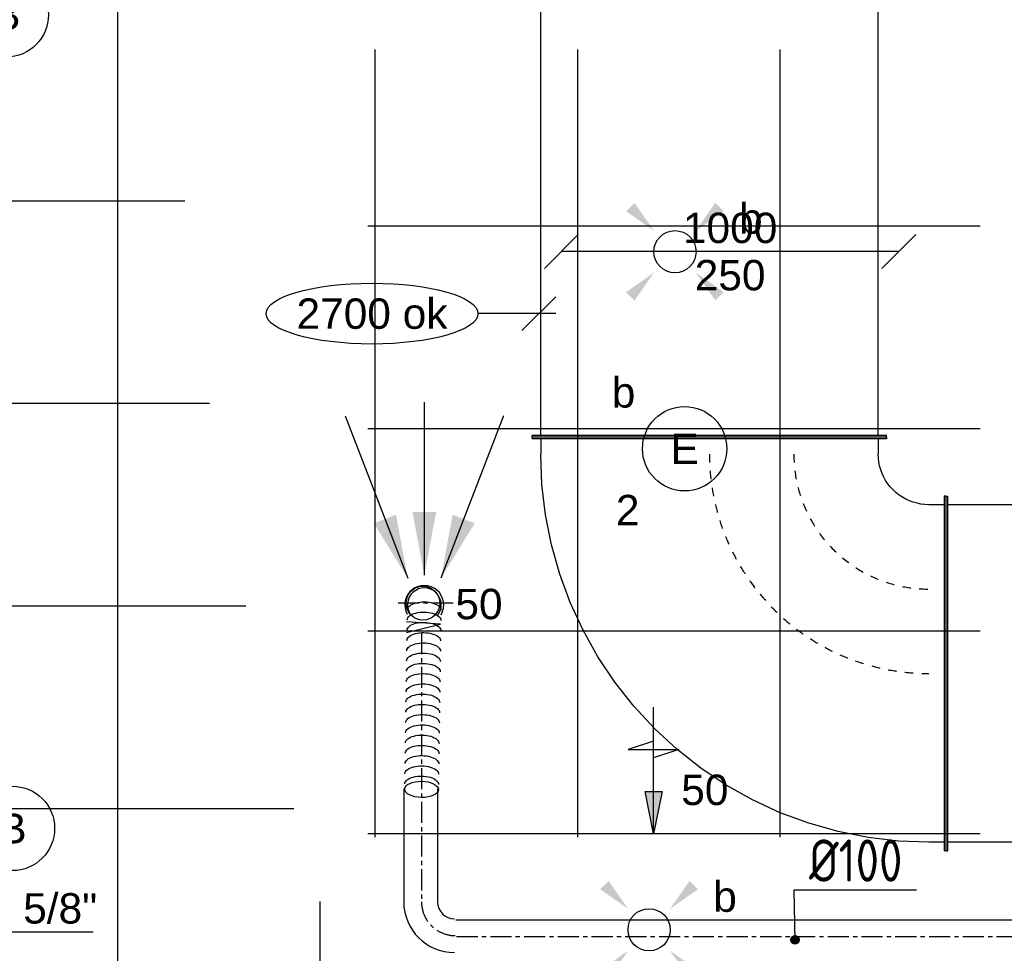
# Model space of a CAD drawing. Extents: x -132501 to 411300, y -42818 to 427495.
# Tile 101 of 256: x 33516 to 36434, y 21484 to 24250. Entities that reach past the tile are written whole.
import ezdxf
from ezdxf.enums import TextEntityAlignment as Align

# ---------------------------------------------------------------- set-up
doc = ezdxf.new("R2010")
doc.units = 0
doc.header["$LTSCALE"] = 50
doc.linetypes.add('CENTER', pattern=[2, 1.25, -0.25, 0.25, -0.25])
doc.linetypes.add('STREEPJES', pattern=[0.1, 0.05, -0.05])
doc.layers.get('0').update_dxf_attribs({"linetype": 'CONTINUOUS'})
for name, color, linetype in [('45 Plafond 2D arcering', 7, 'CONTINUOUS'), ('54GA', 3, 'CONTINUOUS'), ('57LB', 6, 'CONTINUOUS'), ('EL6311--', 3, 'CONTINUOUS'), ('WBIB', 7, 'CONTINUOUS'), ('WL524---', 90, 'CONTINUOUS'), ('WL570---_RETOUR', 112, 'CONTINUOUS'), ('WL570---_RETOUR_RST', 2, 'CONTINUOUS'), ('WL570---_TOEVOER', 3, 'CONTINUOUS'), ('WM5448--', 1, 'CONTINUOUS'), ('WM570---_RETOUR', 1, 'CONTINUOUS'), ('WM570---_RETOUR_PR', 1, 'CONTINUOUS'), ('WM570---_RETOUR_RST_PR', 1, 'CONTINUOUS'), ('WM570---_TOEVOER', 1, 'CONTINUOUS')]:
    doc.layers.add(name, color=color, linetype=linetype)
doc.styles.add('BURO-018', font='ARIAL.TTF', dxfattribs={"height": 63})
doc.styles.add('ISO25', font='ISO', dxfattribs={"width": 0.9, "height": 125})

# ---------------------------------------------------------------- blocks, each defined once
blk = doc.blocks.new('1115B3A')
at = {"color": 0, "linetype": 'Continuous'}
blk.add_circle((0, 0), 2.5, dxfattribs=at)
at = {"color": 0, "linetype": 'Continuous', "style": 'BURO-018'}
for tag, p in [('E_GKAST', (0, 8)), ('E_GROEP', (0, 5)), ('E_SGROEP', (4.5, 5)), ('E_ARMCODE', (0, 0)), ('E_SLET', (4.5, -1))]:
    blk.add_attdef(tag, text='', height=1.8, dxfattribs=at).set_placement(p, align=Align.MIDDLE)
blk = doc.blocks.new('*U210')
at = {"layer": 'WM570---_TOEVOER', "color": 0, "ltscale": 10}
for p, q in [((-550, -50), (-450, 50)), ((450, -50), (550, 50)), ((500, 0), (-500, 0))]:
    blk.add_line(p, q, dxfattribs=at)
at = {"layer": 'WM570---_TOEVOER', "color": 0, "style": 'BURO-018'}
for s, p in [('1000', (-139.8, 25)), ('250', (-104.9, -115)), ('250', (-104.9, -115))]:
    blk.add_text(s, height=90, dxfattribs=at).set_placement(p)
blk = doc.blocks.new('*U211')
at = {"layer": 'WM570---_RETOUR', "color": 0, "ltscale": 10}
for p, q in [((-50, -50), (50, 50)), ((50, 0), (-180.6, 0))]:
    blk.add_line(p, q, dxfattribs=at)
blk.add_ellipse((-494.3, 0), major_axis=(-313.7, 0), ratio=0.286888, dxfattribs=at)
at = {"layer": 'WM570---_RETOUR', "color": 0, "style": 'BURO-018'}
blk.add_text('2700 ok', height=90, dxfattribs=at).set_placement((-718, -45))
blk = doc.blocks.new('E00411')
at = {"color": 0, "linetype": 'Continuous'}
blk.add_circle((0, 0), 1.25, dxfattribs=at)
for points in [[(-2.892, 2.396), (-2.396, 2.892), (-1.237, 1.237)], [(2.396, 2.892), (2.892, 2.396), (1.237, 1.237)], [(-2.396, -2.892), (-2.892, -2.396), (-1.237, -1.237)], [(2.892, -2.396), (2.396, -2.892), (1.237, -1.237)]]:
    blk.add_solid(points, dxfattribs=at)
at = {"color": 0, "linetype": 'Continuous', "style": 'BURO-018'}
for tag, p in [('E_SLET1', (0, 4.642)), ('E_GROEP', (0, 0)), ('E_GKAST', (0, 0))]:
    blk.add_attdef(tag, text='', height=1.8, dxfattribs=at).set_placement(p, align=Align.MIDDLE)
at = {"color": 0, "linetype": 'Continuous', "style": 'BURO-018', "flags": 1}
for tag in ['E_MATCODE', 'E_SGROEP']:
    blk.add_attdef(tag, text='', height=1.8, dxfattribs=at).set_placement((0, 0), align=Align.MIDDLE)
blk = doc.blocks.new('LU-PIJL6')
at = {"color": 0, "linetype": 'Continuous'}
for p, q in [((-5, -1.5), (-5, 1.5)), ((-5, 1.5), (-4.5, 0)), ((0, 0), (-7.5, 0)), ((-5.5, 0), (-5, -1.5)), ((-2.5, -0.5), (-2.5, 0.5)), ((-2.5, 0.5), (0, 0)), ((0, 0), (-2.5, -0.5))]:
    blk.add_line(p, q, dxfattribs=at)
blk.add_solid([(-2.5, 0.5), (-2.5, -0.5), (0, 0)], dxfattribs=at)
blk = doc.blocks.new('CIRC1MM')
at = {"color": 2, "linetype": 'Continuous'}
for p, q in [((-0.5, 0), (0.5, 0)), ((-0.49, 0.1), (0.49, 0.1)), ((-0.46, 0.2), (0.46, 0.2)), ((-0.4, 0.3), (0.4, 0.3)), ((-0.3, 0.4), (0.3, 0.4)), ((-0.49, -0.1), (0.49, -0.1)), ((-0.46, -0.2), (0.46, -0.2)), ((-0.4, -0.3), (0.4, -0.3)), ((-0.3, -0.4), (0.3, -0.4))]:
    blk.add_line(p, q, dxfattribs=at)
blk.add_circle((0, 0), 0.5, dxfattribs=at)
blk = doc.blocks.new('*U962')
at = {"color": 0, "ltscale": 10}
for p, q in [((0, 525, -2824.7), (5, 525, -2824.7)), ((5, -525, -2824.7), (5, 525, -2824.7)), ((5, 500, -2824.7), (1438.5, 500, -2824.7)), ((1443.5, 525, -2824.7), (1438.5, 525, -2824.7)), ((1438.5, -525, -2824.7), (1438.5, 525, -2824.7)), ((1443.5, -525, -2824.7), (1443.5, 525, -2824.7)), ((0, -525, -2824.7), (5, -525, -2824.7)), ((5, -500, -2824.7), (1438.5, -500, -2824.7)), ((1443.5, -525, -2824.7), (1438.5, -525, -2824.7))]:
    blk.add_line(p, q, dxfattribs=at)
at = {"color": 8, "linetype": 'STREEPJES', "ltscale": 10}
blk.add_line((0, -525, -2824.7), (0, 525, -2824.7), dxfattribs=at)
at = {"layer": 'WM570---_RETOUR_PR', "color": 1, "style": 'BURO-018'}
blk.add_attdef('POSNR', text='', height=90, dxfattribs=at).set_placement((0, 0), align=Align.MIDDLE)
blk = doc.blocks.new('*U966')
at = {"color": 0, "ltscale": 10}
for p, q in [((-700, 525, -2849.7), (-695, 525, -2849.7)), ((-700, -525, -2849.7), (-700, 525, -2849.7)), ((-695, -525, -2849.7), (-695, 525, -2849.7)), ((-695, 500, -2849.7), (-650, 500, -2849.7)), ((-650, 500, -2849.7), (-559.8, 496.5, -2849.7)), ((-559.8, 496.5, -2849.7), (-470.1, 485.8, -2849.7)), ((-470.1, 485.8, -2849.7), (-381.5, 468.2, -2849.7)), ((-381.5, 468.2, -2849.7), (-294.6, 443.7, -2849.7)), ((-294.6, 443.7, -2849.7), (-209.9, 412.5, -2849.7)), ((-209.9, 412.5, -2849.7), (-127.9, 374.7, -2849.7)), ((-127.9, 374.7, -2849.7), (-49.1, 330.5, -2849.7)), ((-49.1, 330.5, -2849.7), (26, 280.4, -2849.7)), ((26, 280.4, -2849.7), (96.9, 224.5, -2849.7)), ((96.9, 224.5, -2849.7), (163.2, 163.2, -2849.7)), ((163.2, 163.2, -2849.7), (224.5, 96.9, -2849.7)), ((224.5, 96.9, -2849.7), (280.4, 26, -2849.7)), ((280.4, 26, -2849.7), (330.5, -49.1, -2849.7)), ((330.5, -49.1, -2849.7), (374.7, -127.9, -2849.7)), ((374.7, -127.9, -2849.7), (412.5, -209.9, -2849.7)), ((412.5, -209.9, -2849.7), (443.7, -294.6, -2849.7)), ((443.7, -294.6, -2849.7), (468.2, -381.5, -2849.7)), ((468.2, -381.5, -2849.7), (485.8, -470.1, -2849.7)), ((485.8, -470.1, -2849.7), (496.5, -559.8, -2849.7)), ((-700, -525, -2849.7), (-695, -525, -2849.7)), ((-695, -500, -2849.7), (-650, -500, -2849.7)), ((-650, -500, -2849.7), (-638.2, -500.5, -2849.7)), ((-638.2, -500.5, -2849.7), (-626.5, -501.8, -2849.7)), ((-626.5, -501.8, -2849.7), (-615, -504.1, -2849.7)), ((-615, -504.1, -2849.7), (-603.6, -507.3, -2849.7)), ((-603.6, -507.3, -2849.7), (-592.6, -511.4, -2849.7)), ((-592.6, -511.4, -2849.7), (-581.9, -516.3, -2849.7)), ((-581.9, -516.3, -2849.7), (-571.6, -522.1, -2849.7)), ((-571.6, -522.1, -2849.7), (-561.8, -528.6, -2849.7)), ((-561.8, -528.6, -2849.7), (-552.6, -535.9, -2849.7)), ((-552.6, -535.9, -2849.7), (-543.9, -543.9, -2849.7)), ((-543.9, -543.9, -2849.7), (-535.9, -552.6, -2849.7)), ((-535.9, -552.6, -2849.7), (-528.6, -561.8, -2849.7)), ((-528.6, -561.8, -2849.7), (-522.1, -571.6, -2849.7)), ((-522.1, -571.6, -2849.7), (-516.3, -581.9, -2849.7)), ((-516.3, -581.9, -2849.7), (-511.4, -592.6, -2849.7)), ((496.5, -559.8, -2849.7), (500, -650, -2849.7)), ((-511.4, -592.6, -2849.7), (-507.3, -603.6, -2849.7)), ((-507.3, -603.6, -2849.7), (-504.1, -615, -2849.7)), ((-504.1, -615, -2849.7), (-501.8, -626.5, -2849.7)), ((-501.8, -626.5, -2849.7), (-500.5, -638.2, -2849.7)), ((-500.5, -638.2, -2849.7), (-500, -650, -2849.7)), ((-500, -695, -2849.7), (-500, -650, -2849.7)), ((500, -695, -2849.7), (500, -650, -2849.7)), ((-525, -700, -2849.7), (-525, -695, -2849.7)), ((-525, -695, -2849.7), (525, -695, -2849.7)), ((-525, -700, -2849.7), (525, -700, -2849.7)), ((525, -700, -2849.7), (525, -695, -2849.7))]:
    blk.add_line(p, q, dxfattribs=at)
at = {"color": 8, "linetype": 'STREEPJES', "ltscale": 10}
for radius in [650, 400]:
    blk.add_arc((-650, -650, -2849.7), radius, 0, 90, dxfattribs=at)
at = {"layer": 'WM570---_RETOUR_PR', "color": 1, "style": 'BURO-018'}
blk.add_attdef('POSNR', text='', height=90, dxfattribs=at).set_placement((0, 0), align=Align.MIDDLE)
blk = doc.blocks.new('*U987')
at = {"ltscale": 10}
for points in [[(-49.2, 79.1), (-149.3, 241.6), (-83.8, 266.8)], [(0, 87.5), (-35.1, 275.1), (35.1, 275.1)], [(49.2, 79.1), (83.8, 266.8), (149.3, 241.6)]]:
    blk.add_hatch(color=0, dxfattribs=at).paths.add_polyline_path(points)
at = {"color": 0, "ltscale": 10}
for p, q in [((0, 600, -2400), (0, 87.5, -2400)), ((-234.2, 560.2, -2400), (-49.2, 79.1, -2400)), ((234.2, 560.2, -2400), (49.2, 79.1, -2400))]:
    blk.add_line(p, q, dxfattribs=at)
for radius, start, end in [(57.5, 329.5477, 208.7314), (50, 321.1863, 217.0928)]:
    blk.add_arc((0, 0, -2400), radius, start, end, dxfattribs=at)
at = {"layer": 'WL570---_RETOUR_RST', "color": 1, "style": 'BURO-018'}
for tag in ['MC', 'Q']:
    blk.add_attdef(tag, text='', height=90, dxfattribs=at).set_placement((0, 0), align=Align.MIDDLE)
at = {"layer": 'WM570---_RETOUR_RST_PR', "color": 1, "style": 'BURO-018'}
blk.add_attdef('POSNR', text='', height=90, dxfattribs=at).set_placement((0, 0), align=Align.MIDDLE)
blk = doc.blocks.new('*U989')
at = {"color": 0, "ltscale": 10, "extrusion": (-5.55049e-17, -8.3361e-19, -1)}
for centre, end_param in [((0, 0, -2700), 6.280044), ((15.2, 0, -2700), 3.141593), ((45.5, 0, -2700), 3.141593), ((75.9, 0, -2700), 3.141593), ((106.3, 0, -2700), 3.141593), ((136.6, 0, -2700), 3.141593), ((167, 0, -2700), 3.141593), ((197.4, 0, -2700), 3.141593), ((227.7, 0, -2700), 3.141593), ((258.1, 0, -2700), 3.141593), ((288.5, 0, -2700), 3.141593), ((318.8, 0, -2700), 3.141593), ((349.2, 0, -2700), 3.141593), ((379.6, 0, -2700), 3.141593), ((409.9, 0, -2700), 3.141593), ((440.3, 0, -2700), 3.141593), ((470.7, 0, -2700), 3.141593), ((501, 0, -2700), 3.141593), ((531.4, 0, -2700), 3.141593)]:
    blk.add_ellipse(centre, major_axis=(0, 50), ratio=0.481166, start_param=0, end_param=end_param, dxfattribs=at)
at = {"layer": 'WM570---_RETOUR_PR', "color": 1, "style": 'BURO-018'}
blk.add_attdef('POSNR', text='', height=90, dxfattribs=at).set_placement((0, 0), align=Align.MIDDLE)
blk = doc.blocks.new('*U1614')
at = {"color": 0, "ltscale": 10}
for p, q in [((0, 525, -2849.7), (5, 525, -2849.7)), ((0, -525, -2849.7), (0, 525, -2849.7)), ((5, -525, -2849.7), (5, 525, -2849.7)), ((5, 500, -2849.7), (1935, 500, -2849.7)), ((1940, 525, -2849.7), (1935, 525, -2849.7)), ((1935, -525, -2849.7), (1935, 525, -2849.7)), ((1940, -525, -2849.7), (1940, 525, -2849.7)), ((0, -525, -2849.7), (5, -525, -2849.7)), ((5, -500, -2849.7), (1935, -500, -2849.7)), ((1940, -525, -2849.7), (1935, -525, -2849.7))]:
    blk.add_line(p, q, dxfattribs=at)
at = {"layer": 'WM570---_RETOUR_PR', "color": 1, "style": 'BURO-018'}
blk.add_attdef('POSNR', text='', height=90, dxfattribs=at).set_placement((0, 0), align=Align.MIDDLE)
blk = doc.blocks.new('GAFGHYHY')
at = {"layer": '45 Plafond 2D arcering', "linetype": 'Continuous'}
h = blk.add_hatch(dxfattribs=at)
h.set_pattern_fill('RASTER_600_0002', color=8, style=0, pattern_type=2)
h.set_pattern_definition([(0, (329606.6, 263113), (0, 600), []), (90, (329606.6, 263113), (-600, 0), [])])
h.paths.add_polyline_path([(314958.4, 262579.2), (311651.4, 262579.2), (311651.4, 260865.8), (318334.4, 260865.8), (318334.4, 255497.5), (322319.4, 254963.9), (325862.9, 254725.7), (325862.9, 257249.3), (333290.9, 257249.3), (333290.9, 254942.5), (336798.3, 255489.7), (340391.3, 256042.1), (347581.1, 257147.4), (347540, 258187), (344346.2, 258187), (344274, 258060.1, -0.292774), (338835.2, 268361), (333245.8, 267502.2), (329585.4, 267292.1), (328865.2, 267293.5, 0.013134), (328865.7, 267533.5), (329496.9, 267532.3), (329497.1, 270676.8), (328743.1, 270676.8), (328743.1, 270841.8), (329497.1, 270841.8), (329497.1, 272301.8), (326028.6, 272301.8), (326028.6, 270841.8), (326783.1, 270841.8), (326783.1, 270676.8), (326008.6, 270676.8), (315530.3, 270676.8, -0.063565), (316101.1, 268525.1), (316090.1, 268527.3, -0.003567), (316103.7, 268406.4), (316579.8, 268479.9), (316533, 268710.4), (316694, 268745.3, -0.13568), (316434, 263929), (316278, 263981), (316414.8, 264432), (314732.6, 264432, 0.018168)], flags=0)
h.paths.add_polyline_path([(325877.2, 261732.8, -51.816741), (326135.7, 261974.1), (326121.5, 261988.2), (325864.1, 261748)], flags=0)
h.paths.add_polyline_path([(329466.1, 263438.9, -1), (335716.1, 263438.9, -1)], flags=0)
h.paths.add_polyline_path([(339101.7, 258177.8, -1), (333851.7, 258177.8, -1)], flags=0)
h = blk.add_hatch(dxfattribs=at)
h.set_pattern_fill('RASTER_600_0002', color=8, style=0, pattern_type=2)
h.set_pattern_definition([(0, (340569.56, 266038.86), (0, 600), []), (90, (340569.56, 266038.86), (-600, 0), [])])
h.paths.add_polyline_path([(339384.7, 266905.4), (339384.7, 264572.4), (340369.4, 264572.4), (341199.4, 264572.4), (341199.4, 266905.4), (340369.4, 266905.4)], flags=0)
blk = doc.blocks.new('*U2181', base_point=(33281.2, 21447.3, 2900))
at = {"color": 0, "linetype": 'Continuous'}
for p, q in [((33281.2, 21547.3, 2900), (33281.2, 21397.3, 2900)), ((33281.2, 21547.3, 2900), (33734.1, 21547.3, 2900)), ((33331.2, 21497.3, 2900), (33231.2, 21397.3, 2900))]:
    blk.add_line(p, q, dxfattribs=at)
at = {"color": 0, "linetype": 'Continuous', "style": 'BURO-018'}
blk.add_text('Cu 5/8"', height=90, dxfattribs=at).set_placement((33331.2, 21572.3, 2900))

msp = doc.modelspace()

# ---------------------------------------------------------------- linework, layer by layer
at = {"layer": '54GA', "color": 1, "linetype": 'Continuous'}
for p, q in [((35810.821, 21672.6706), (36173.6293, 21672.6706)), ((35813.7949, 21521.0049), (35810.821, 21672.6706))]:
    msp.add_line(p, q, dxfattribs=at)
at = {"layer": '57LB', "color": 1, "linetype": 'Continuous'}
for p, q in [((34763.313, 22459.4999), (34662.2135, 22465.8031)), ((34662.3753, 22434.2453), (34763.313, 22459.4999)), ((34654.3805, 21971.6875), (34654.3805, 21636.6208)), ((34754.4212, 21971.6875), (34754.4212, 21636.6208)), ((34808.3846, 21583.7652), (38793.4168, 21583.7652))]:
    msp.add_line(p, q, dxfattribs=at)
at = {"layer": '57LB', "color": 1, "linetype": 'CENTER'}
msp.add_line((34811.0176, 21533.7652), (38793.4168, 21533.7652), dxfattribs=at)
at = {"layer": '57LB', "color": 1, "linetype": 'Continuous'}
for centre, radius in [((34804.3805, 21636.6208), 150), ((34804.4212, 21636.6208), 50)]:
    msp.add_arc(centre, radius, 180, 270, dxfattribs=at)
at = {"layer": '57LB', "color": 1, "linetype": 'CENTER'}
msp.add_arc((34807.0541, 21636.6208), 100, 180, 270, dxfattribs=at)
at = {"layer": 'WBIB', "color": 1, "linetype": 'CENTER'}
for p, q in [((34800.4576, 22521.3999), (34625.1487, 22521.3999)), ((34707.0541, 22432.9908), (34707.0541, 21636.6208))]:
    msp.add_line(p, q, dxfattribs=at)
at = {"layer": 'WBIB', "color": 2}
msp.add_circle((34711.3174, 22521.3999), 50, dxfattribs=at)

# ---------------------------------------------------------------- block references
at = {"layer": '54GA', "color": 2, "linetype": 'Continuous', "xscale": 25, "yscale": 25, "zscale": 25}
msp.add_blockref('CIRC1MM', (35813.7949, 21523.9787), dxfattribs=at)
at = {"layer": 'EL6311--'}
ref = msp.add_blockref('1115B3A', (33476.8166, 24264.2992), dxfattribs=dict(at, xscale=50.00000000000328, yscale=50.00000000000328, zscale=50, rotation=181.9948371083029))
ref.add_attrib('E_ARMCODE', 'B', dxfattribs={"layer": '0', "color": 1, "linetype": 'Continuous', "height": 90, "style": 'BURO-018'}).set_placement((33476.8166, 24264.2992), align=Align.MIDDLE)
ref.add_attrib('E_SLET', 'a', dxfattribs={"layer": '0', "color": 1, "linetype": 'Continuous', "height": 90, "style": 'BURO-018'}).set_placement((33295.831, 24433.1015), align=Align.MIDDLE)
ref.add_attrib('E_GROEP', '3', dxfattribs={"layer": '0', "color": 1, "linetype": 'Continuous', "height": 90, "style": 'BURO-018'}).set_placement((33308.0143, 24083.3136), align=Align.MIDDLE)
ref = msp.add_blockref('E00411', (35457.981, 23562.4779), dxfattribs=dict(at, xscale=50, yscale=50, zscale=50))
ref.add_attrib('E_SLET1', 'b', dxfattribs={"layer": '0', "color": 1, "linetype": 'Continuous', "height": 90, "style": 'BURO-018'}).set_placement((35682.981, 23662.4779), align=Align.MIDDLE)
ref = msp.add_blockref('1115B3A', (35486.7604, 22978.7639), dxfattribs=dict(at, xscale=50.00000000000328, yscale=50.00000000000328, zscale=50, rotation=181.9948371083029))
ref.add_attrib('E_ARMCODE', 'E', dxfattribs={"layer": '0', "color": 1, "linetype": 'Continuous', "height": 90, "style": 'BURO-018'}).set_placement((35486.7604, 22978.7639), align=Align.MIDDLE)
ref.add_attrib('E_SLET', 'b', dxfattribs={"layer": '0', "color": 1, "linetype": 'Continuous', "height": 90, "style": 'BURO-018'}).set_placement((35305.7748, 23147.5662), align=Align.MIDDLE)
ref.add_attrib('E_GROEP', '2', dxfattribs={"layer": '0', "color": 1, "linetype": 'Continuous', "height": 90, "style": 'BURO-018'}).set_placement((35317.9581, 22797.7783), align=Align.MIDDLE)
ref = msp.add_blockref('1115B3A', (33495.0247, 21854.1885), dxfattribs=dict(at, xscale=50.00000000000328, yscale=50.00000000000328, zscale=50, rotation=181.9948371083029))
ref.add_attrib('E_ARMCODE', 'B', dxfattribs={"layer": '0', "color": 1, "linetype": 'Continuous', "height": 90, "style": 'BURO-018'}).set_placement((33495.0247, 21854.1885), align=Align.MIDDLE)
ref.add_attrib('E_SLET', 'a', dxfattribs={"layer": '0', "color": 1, "linetype": 'Continuous', "height": 90, "style": 'BURO-018'}).set_placement((33314.0391, 22022.9908), align=Align.MIDDLE)
ref.add_attrib('E_GROEP', '3', dxfattribs={"layer": '0', "color": 1, "linetype": 'Continuous', "height": 90, "style": 'BURO-018'}).set_placement((33326.2224, 21673.2029), align=Align.MIDDLE)
ref = msp.add_blockref('E00411', (35381.4295, 21553.8842), dxfattribs=dict(at, xscale=50, yscale=50, zscale=50))
ref.add_attrib('E_SLET1', 'b', dxfattribs={"layer": '0', "color": 1, "linetype": 'Continuous', "height": 90, "style": 'BURO-018'}).set_placement((35606.4295, 21653.8842), align=Align.MIDDLE)
at = {"layer": 'WL524---'}
msp.add_blockref('GAFGHYHY', (-304837.0445, -242743.8149), dxfattribs=at)
at = {"layer": 'WL570---_RETOUR'}
for name, p, rotation in [('*U962', (35560.297, 23013.0889, 2824.6582), 90), ('*U966', (35560.297, 22313.0889, 2849.6716), 180), ('*U1614', (38200.3411, 22313.0889, 2849.6716), 180), ('*U989', (34707.1939, 21969.8964, 2700), 89.1395577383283)]:
    msp.add_blockref(name, p, dxfattribs=dict(at, rotation=rotation))
at = {"layer": 'WL570---_RETOUR', "xscale": 50, "yscale": 50, "zscale": 50, "rotation": 270}
msp.add_blockref('LU-PIJL6', (35394.7953, 21838.0212), dxfattribs=at)
at = {"layer": 'WL570---_RETOUR_RST'}
ref = msp.add_blockref('*U987', (34715.4017, 22516.4012, 2400), dxfattribs=at)
ref.add_attrib('Q', '50', dxfattribs={"color": 1, "height": 90, "style": 'BURO-018'}).set_placement((34877.405, 22518.8822), align=Align.MIDDLE)
at = {"layer": 'WM5448--'}
msp.add_blockref('*U2181', (33281.1669, 21447.3426, 2900), dxfattribs=at)
at = {"layer": 'WM570---_RETOUR'}
msp.add_blockref('*U211', (35054.7672, 23379.05, 2824.6582), dxfattribs=at)
at = {"layer": 'WM570---_TOEVOER'}
msp.add_blockref('*U210', (35621.5386, 23563.0615, 2824.6582), dxfattribs=at)

# ---------------------------------------------------------------- texts
at = {"layer": '54GA', "color": 2, "linetype": 'Continuous', "style": 'ISO25', "width": 0.9}
msp.add_text('%%C100', height=125, dxfattribs=at).set_placement((35855.4286, 21696.4613))
at = {"layer": 'WL570---_TOEVOER', "color": 1, "style": 'BURO-018'}
msp.add_text('50', height=90, dxfattribs=at).set_placement((35476.6834, 21923.4084))

doc.saveas('drawing.dxf')
